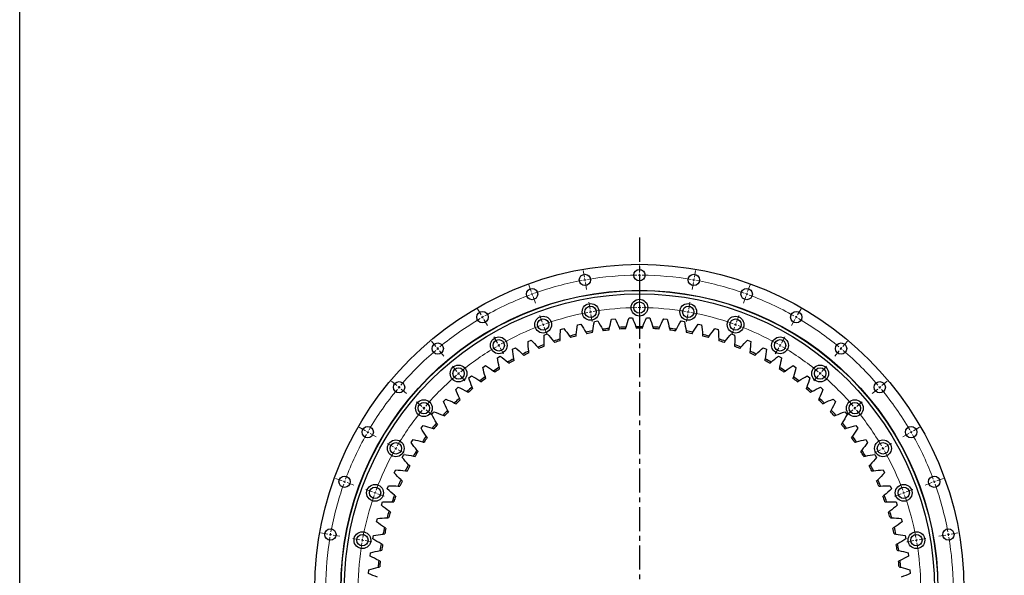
# Model space of a CAD drawing. Header units: millimetres. Extents: x 380 to 5919, y 4799 to 9139.
# Tile 2 of 12: x 380 to 2201, y 5827 to 6854. Entities that reach past the tile are written whole.
import ezdxf

# ---------------------------------------------------------------- set-up
doc = ezdxf.new("R2010")
doc.units = ezdxf.units.MM
doc.header["$LTSCALE"] = 20
doc.linetypes.add('CENTER', pattern=[10.16, 6.35, -1.27, 1.27, -1.27])

msp = doc.modelspace()

# ---------------------------------------------------------------- linework, layer by layer
at = {"linetype": 'CENTER', "ltscale": 0.35}
msp.add_line((1526.1, 6450.9), (1526.1, 5152.2), dxfattribs=at)
at = {"color": 0, "linetype": 'Continuous', "lineweight": 18}
for p, q in [((1424.5, 6377.7), (1422.2, 6390.5)), ((1526.1, 6386.6), (1526.1, 6399.6)), ((1627.7, 6377.7), (1629.9, 6390.5)), ((1425.4, 6372.7), (1424.9, 6375.2)), ((1425.4, 6372.7), (1425.8, 6370.3)), ((1526.1, 6381.6), (1526.1, 6384.1)), ((1526.1, 6381.6), (1526.1, 6379.1)), ((1526.1, 6376.6), (1526.1, 6363.6)), ((1626.8, 6372.7), (1626.4, 6370.3)), ((1626.8, 6372.7), (1627.2, 6375.2)), ((1326, 6351.3), (1321.6, 6363.5)), ((1426.2, 6367.8), (1428.5, 6355)), ((1625.9, 6367.8), (1623.7, 6355)), ((1726.2, 6351.3), (1730.6, 6363.5)), ((1327.7, 6346.6), (1326.9, 6348.9)), ((1327.7, 6346.6), (1328.6, 6344.2)), ((1329.4, 6341.9), (1333.9, 6329.7)), ((1526.1, 6326.6), (1526.1, 6339.6)), ((1722.7, 6341.9), (1718.3, 6329.7)), ((1724.4, 6346.6), (1723.6, 6344.2)), ((1724.4, 6346.6), (1725.3, 6348.9)), ((1233.6, 6308.2), (1227.1, 6319.4)), ((1434.9, 6318.6), (1432.7, 6331.4)), ((1526.1, 6321.6), (1526.1, 6324.1)), ((1526.1, 6321.6), (1526.1, 6319.1)), ((1526.1, 6316.6), (1526.1, 6303.6)), ((1617.2, 6318.6), (1619.5, 6331.4)), ((1818.6, 6308.2), (1825.1, 6319.4)), ((1236.1, 6303.9), (1234.8, 6306)), ((1236.1, 6303.9), (1237.3, 6301.7)), ((1238.6, 6299.5), (1245.1, 6288.3)), ((1346.5, 6294.9), (1342.1, 6307.1)), ((1435.8, 6313.7), (1435.3, 6316.1)), ((1435.8, 6313.7), (1436.2, 6311.2)), ((1436.6, 6308.7), (1438.9, 6295.9)), ((1615.5, 6308.7), (1613.2, 6295.9)), ((1616.4, 6313.7), (1615.9, 6311.2)), ((1616.4, 6313.7), (1616.8, 6316.1)), ((1705.6, 6294.9), (1710.1, 6307.1)), ((1813.6, 6299.5), (1807.1, 6288.3)), ((1816.1, 6303.9), (1814.8, 6301.7)), ((1816.1, 6303.9), (1817.3, 6306)), ((1348.2, 6290.2), (1347.4, 6292.5)), ((1348.2, 6290.2), (1349.1, 6287.9)), ((1349.9, 6285.5), (1354.4, 6273.3)), ((1702.2, 6285.5), (1697.8, 6273.3)), ((1703.9, 6290.2), (1703.1, 6287.9)), ((1703.9, 6290.2), (1704.8, 6292.5)), ((1263.6, 6256.2), (1257.1, 6267.5)), ((1788.6, 6256.2), (1795.1, 6267.5)), ((1150, 6249.7), (1141.7, 6259.7)), ((1153.3, 6245.9), (1151.7, 6247.8)), ((1153.3, 6245.9), (1154.9, 6244)), ((1266.1, 6251.9), (1264.8, 6254.1)), ((1266.1, 6251.9), (1267.3, 6249.7)), ((1268.6, 6247.6), (1275.1, 6236.3)), ((1783.6, 6247.6), (1777.1, 6236.3)), ((1786.1, 6251.9), (1784.8, 6249.7)), ((1786.1, 6251.9), (1787.3, 6254.1)), ((1898.9, 6245.9), (1897.3, 6244)), ((1898.9, 6245.9), (1900.5, 6247.8)), ((1902.1, 6249.7), (1910.5, 6259.7)), ((1156.5, 6242), (1164.8, 6232.1)), ((1895.7, 6242), (1887.3, 6232.1)), ((1188.6, 6203.7), (1180.3, 6213.7)), ((1863.5, 6203.7), (1871.9, 6213.7)), ((1191.8, 6199.9), (1190.2, 6201.8)), ((1191.8, 6199.9), (1193.4, 6198)), ((1195, 6196.1), (1203.4, 6186.1)), ((1857.1, 6196.1), (1848.8, 6186.1)), ((1860.3, 6199.9), (1858.7, 6198)), ((1860.3, 6199.9), (1861.9, 6201.8)), ((1077.9, 6177.6), (1068, 6185.9)), ((1081.8, 6174.4), (1079.9, 6176)), ((1081.8, 6174.4), (1083.7, 6172.8)), ((1085.6, 6171.2), (1095.6, 6162.8)), ((1966.6, 6171.2), (1956.6, 6162.8)), ((1970.4, 6174.4), (1968.5, 6172.8)), ((1970.4, 6174.4), (1972.3, 6176)), ((1974.2, 6177.6), (1984.2, 6185.9)), ((1123.9, 6139), (1113.9, 6147.4)), ((1127.7, 6135.8), (1125.8, 6137.4)), ((1127.7, 6135.8), (1129.7, 6134.2)), ((1924.4, 6135.8), (1922.5, 6134.2)), ((1924.4, 6135.8), (1926.3, 6137.4)), ((1928.3, 6139), (1938.2, 6147.4)), ((1131.6, 6132.6), (1141.5, 6124.2)), ((1920.6, 6132.6), (1910.6, 6124.2)), ((1019.5, 6094.1), (1008.2, 6100.6)), ((2032.7, 6094.1), (2044, 6100.6)), ((1023.8, 6091.6), (1021.6, 6092.8)), ((1023.8, 6091.6), (1025.9, 6090.3)), ((1028.1, 6089.1), (1039.4, 6082.6)), ((2024, 6089.1), (2012.8, 6082.6)), ((2028.4, 6091.6), (2026.2, 6090.3)), ((2028.4, 6091.6), (2030.5, 6092.8)), ((1071.4, 6064.1), (1060.2, 6070.6)), ((1075.7, 6061.6), (1073.6, 6062.8)), ((1075.7, 6061.6), (1077.9, 6060.3)), ((1976.4, 6061.6), (1974.2, 6060.3)), ((1976.4, 6061.6), (1978.6, 6062.8)), ((1980.7, 6064.1), (1992, 6070.6)), ((1080.1, 6059.1), (1091.3, 6052.6)), ((1972.1, 6059.1), (1960.8, 6052.6)), ((976.4, 6001.6), (964.1, 6006.1)), ((981.1, 5999.9), (978.7, 6000.8)), ((981.1, 5999.9), (983.4, 5999.1)), ((985.8, 5998.2), (998, 5993.8)), ((2066.4, 5998.2), (2054.2, 5993.8)), ((2071.1, 5999.9), (2068.8, 5999.1)), ((2071.1, 5999.9), (2073.4, 6000.8)), ((2075.8, 6001.6), (2088, 6006.1)), ((1032.7, 5981.1), (1020.5, 5985.6)), ((1037.4, 5979.4), (1035.1, 5980.3)), ((1037.4, 5979.4), (1039.8, 5978.6)), ((1042.1, 5977.7), (1054.4, 5973.3)), ((2010, 5977.7), (1997.8, 5973.3)), ((2014.7, 5979.4), (2012.4, 5978.6)), ((2014.7, 5979.4), (2017.1, 5980.3)), ((2019.4, 5981.1), (2031.6, 5985.6)), ((950, 5903.1), (937.2, 5905.4)), ((954.9, 5902.3), (952.4, 5902.7)), ((954.9, 5902.3), (957.4, 5901.8)), ((959.8, 5901.4), (972.6, 5899.2)), ((2092.3, 5901.4), (2079.5, 5899.2)), ((2097.3, 5902.3), (2094.8, 5901.8)), ((2097.3, 5902.3), (2099.7, 5902.7)), ((2102.2, 5903.1), (2115, 5905.4)), ((1009.1, 5892.7), (996.3, 5895)), ((1014, 5891.9), (1011.5, 5892.3)), ((1014, 5891.9), (1016.4, 5891.4)), ((1018.9, 5891), (1031.7, 5888.7)), ((2033.3, 5891), (2020.5, 5888.7)), ((2038.2, 5891.9), (2035.7, 5891.4)), ((2038.2, 5891.9), (2040.6, 5892.3)), ((2043.1, 5892.7), (2055.9, 5895))]:
    msp.add_line(p, q, dxfattribs=at)
at = {"color": 7, "linetype": 'Continuous', "lineweight": 25}
for p, q in [((1469.3, 6398.9), (1469.3, 6398.9)), ((1474.8, 6300.4), (1481.1, 6301)), ((1506.9, 6302.6), (1513.1, 6302.8)), ((1539, 6302.8), (1545.3, 6302.6)), ((1571.1, 6301), (1577.3, 6300.4)), ((1380.4, 6281.4), (1386.4, 6283.1)), ((1411.4, 6289.7), (1417.6, 6291.1)), ((1443, 6296.1), (1449.1, 6297.1)), ((1603, 6297.1), (1609.2, 6296.1)), ((1634.6, 6291.1), (1640.7, 6289.7)), ((1665.7, 6283.1), (1671.8, 6281.4)), ((1350, 6271), (1355.8, 6273.2)), ((1696.3, 6273.2), (1702.2, 6271)), ((1291.4, 6244.7), (1296.9, 6247.6)), ((1320.2, 6258.8), (1326, 6261.3)), ((1726.2, 6261.3), (1731.9, 6258.8)), ((1755.2, 6247.6), (1760.8, 6244.7)), ((1263.5, 6228.7), (1268.8, 6232)), ((1783.3, 6232), (1788.7, 6228.7)), ((1236.6, 6211), (1241.8, 6214.6)), ((1810.4, 6214.6), (1815.5, 6211)), ((1211, 6191.6), (1215.9, 6195.5)), ((1836.3, 6195.5), (1841.2, 6191.6)), ((1186.7, 6170.6), (1191.3, 6174.9)), ((1860.9, 6174.9), (1865.5, 6170.6)), ((1163.7, 6148.1), (1168.1, 6152.6)), ((1884.1, 6152.6), (1888.5, 6148.1)), ((1142.2, 6124.2), (1146.3, 6129)), ((1905.8, 6129), (1909.9, 6124.2)), ((1122.4, 6098.9), (1126.1, 6104)), ((1926, 6104), (1929.8, 6098.9)), ((1104.1, 6072.5), (1107.6, 6077.7)), ((1944.6, 6077.7), (1948, 6072.5)), ((1087.6, 6044.9), (1090.7, 6050.3)), ((1961.4, 6050.3), (1964.5, 6044.9)), ((1073, 6016.3), (1075.7, 6021.9)), ((1976.5, 6021.9), (1979.2, 6016.3)), ((1060.1, 5986.8), (1062.5, 5992.6)), ((1989.7, 5992.6), (1992, 5986.8)), ((1049.2, 5956.6), (1051.2, 5962.5)), ((2001, 5962.5), (2002.9, 5956.6)), ((1040.3, 5925.7), (1041.9, 5931.8)), ((2010.3, 5931.8), (2011.9, 5925.7)), ((1033.3, 5894.3), (1034.5, 5900.5)), ((2017.7, 5900.5), (2018.8, 5894.3)), ((1028.4, 5862.6), (1029.2, 5868.8)), ((2023, 5868.8), (2023.8, 5862.6)), ((1025.5, 5830.6), (1025.9, 5836.8)), ((2026.3, 5836.8), (2026.7, 5830.6))]:
    msp.add_line(p, q, dxfattribs=at)
msp.add_lwpolyline([(380.5, 9139.5), (5918.7, 9139.5), (5918.7, 4798.8), (380.5, 4798.8)], close=True)
for centre, radius in [((1526.1, 5801.6), 600), ((1526.1, 6381.6), 10.5), ((1425.4, 6372.7), 10.5), ((1626.8, 6372.7), 10.5), ((1526.1, 5801.6), 552), ((1526.1, 5801.6), 551.5), ((1327.7, 6346.6), 10.5), ((1724.4, 6346.6), 10.5), ((1526.1, 5801.6), 545.5), ((1526.1, 6321.6), 15.5), ((1435.8, 6313.7), 15.5), ((1435.8, 6313.7), 10.5), ((1526.1, 6321.6), 10.5), ((1616.4, 6313.7), 15.5), ((1616.4, 6313.7), 10.5), ((1236.1, 6303.9), 10.5), ((1348.2, 6290.2), 15.5), ((1348.2, 6290.2), 10.5), ((1703.9, 6290.2), 15.5), ((1703.9, 6290.2), 10.5), ((1816.1, 6303.9), 10.5), ((1266.1, 6251.9), 15.5), ((1266.1, 6251.9), 10.5), ((1786.1, 6251.9), 15.5), ((1786.1, 6251.9), 10.5), ((1153.3, 6245.9), 10.5), ((1898.9, 6245.9), 10.5), ((1191.8, 6199.9), 15.5), ((1191.8, 6199.9), 10.5), ((1860.3, 6199.9), 15.5), ((1860.3, 6199.9), 10.5), ((1081.8, 6174.4), 10.5), ((1970.4, 6174.4), 10.5), ((1127.7, 6135.8), 15.5), ((1127.7, 6135.8), 10.5), ((1924.4, 6135.8), 15.5), ((1924.4, 6135.8), 10.5), ((1023.8, 6091.6), 10.5), ((2028.4, 6091.6), 10.5), ((1075.7, 6061.6), 15.5), ((1075.7, 6061.6), 10.5), ((1976.4, 6061.6), 15.5), ((1976.4, 6061.6), 10.5), ((981.1, 5999.9), 10.5), ((2071.1, 5999.9), 10.5), ((1037.4, 5979.4), 15.5), ((1037.4, 5979.4), 10.5), ((2014.7, 5979.4), 15.5), ((2014.7, 5979.4), 10.5), ((954.9, 5902.3), 10.5), ((1014, 5891.9), 15.5), ((1014, 5891.9), 10.5), ((2038.2, 5891.9), 15.5), ((2038.2, 5891.9), 10.5), ((2097.3, 5902.3), 10.5)]:
    msp.add_circle(centre, radius, dxfattribs=at)
at = {"color": 0, "linetype": 'Continuous', "lineweight": 18}
for radius, start, end in [(580, 100.4939, 109.5061), (580, 100, 100.247), (580, 99.753, 100), (580, 90.4939, 99.5061), (580, 90, 90.247), (580, 89.753, 90), (580, 80.4939, 89.5061), (580, 80, 80.247), (580, 79.753, 80), (580, 70.4939, 79.5061), (580, 110.4939, 119.5061), (580, 110, 110.247), (580, 109.753, 110), (580, 70, 70.247), (580, 69.753, 70), (580, 60.4939, 69.5061), (520, 90.5509, 99.4491), (520, 90, 90.2755), (520, 89.7245, 90), (520, 80.5509, 89.4491), (580, 120.4939, 129.5061), (580, 120, 120.247), (580, 119.753, 120), (520, 100.5509, 109.4491), (520, 100, 100.2755), (520, 99.7245, 100), (520, 80, 80.2755), (520, 79.7245, 80), (520, 70.5509, 79.4491), (580, 60, 60.247), (580, 59.753, 60), (580, 50.4939, 59.5061), (520, 110.5509, 119.4491), (520, 110, 110.2755), (520, 109.7245, 110), (520, 70, 70.2755), (520, 69.7245, 70), (520, 60.5509, 69.4491), (580, 130, 130.247), (580, 129.753, 130), (520, 120.5509, 129.4491), (520, 120, 120.2755), (520, 119.7245, 120), (520, 60, 60.2755), (520, 59.7245, 60), (520, 50.5509, 59.4491), (580, 50, 50.247), (580, 49.753, 50), (580, 130.4939, 139.5061), (580, 40.4939, 49.5061), (520, 130.5509, 139.4491), (520, 130, 130.2755), (520, 129.7245, 130), (520, 50, 50.2755), (520, 49.7245, 50), (520, 40.5509, 49.4491), (580, 140.4939, 149.5061), (580, 140, 140.247), (580, 139.753, 140), (580, 40, 40.247), (580, 39.753, 40), (580, 30.4939, 39.5061), (520, 140, 140.2755), (520, 139.7245, 140), (520, 40, 40.2755), (520, 39.7245, 40), (520, 140.5509, 149.4491), (520, 30.5509, 39.4491), (580, 150.4939, 159.5061), (580, 150, 150.247), (580, 149.753, 150), (580, 30, 30.247), (580, 29.753, 30), (580, 20.4939, 29.5061), (520, 150, 150.2755), (520, 149.7245, 150), (520, 30, 30.2755), (520, 29.7245, 30), (520, 150.5509, 159.4491), (520, 20.5509, 29.4491), (580, 160.4939, 169.5061), (580, 160, 160.247), (580, 159.753, 160), (580, 20, 20.247), (580, 19.753, 20), (580, 10.4939, 19.5061), (520, 160.5509, 169.4491), (520, 160, 160.2755), (520, 159.7245, 160), (520, 20, 20.2755), (520, 19.7245, 20), (520, 10.5509, 19.4491), (580, 170, 170.247), (580, 169.753, 170), (580, 10, 10.247), (580, 9.753, 10), (580, 170.4939, 179.5061), (520, 170.5509, 179.4491), (520, 170, 170.2755), (520, 169.7245, 170), (520, 10, 10.2755), (520, 9.7245, 10), (520, 0.5509, 9.4491), (580, 0.4939, 9.5061)]:
    msp.add_arc((1526.1, 5801.6), radius, start, end, dxfattribs=at)
at = {"color": 7, "linetype": 'Continuous', "lineweight": 25}
for radius, start, end in [(484.8, 96.5954, 98.0984), (481.8, 96.716, 97.9779), (484.8, 92.922, 94.425), (481.7, 93.0425, 94.3044), (484.7, 89.2485, 90.7515), (481.8, 89.369, 90.631), (484.8, 85.575, 87.078), (481.8, 85.6956, 86.9575), (484.8, 81.9016, 83.4046), (481.7, 82.0221, 83.284), (484.8, 107.6158, 109.1188), (484.8, 103.9424, 105.4454), (481.8, 104.0629, 105.3248), (484.8, 100.2689, 101.7719), (481.7, 100.3895, 101.6514), (484.8, 78.2281, 79.7311), (481.8, 78.3486, 79.6105), (484.7, 74.5546, 76.0576), (481.8, 74.6752, 75.9371), (484.8, 70.8812, 72.3842), (484.8, 111.2893, 112.7923), (481.8, 111.4099, 112.6718), (481.8, 107.7364, 108.9983), (481.8, 71.0017, 72.2636), (481.8, 67.3282, 68.5901), (484.8, 67.2077, 68.7107), (484.8, 118.6363, 120.1393), (484.8, 114.9628, 116.4658), (481.8, 115.0833, 116.3452), (481.8, 63.6548, 64.9167), (484.8, 63.5342, 65.0372), (484.8, 59.8607, 61.3637), (484.8, 122.3097, 123.8127), (481.8, 122.4303, 123.6922), (481.8, 118.7568, 120.0187), (481.7, 59.9813, 61.2432), (481.8, 56.3078, 57.5697), (484.7, 56.1873, 57.6903), (484.8, 125.9832, 127.4862), (481.8, 126.1037, 127.3656), (481.8, 52.6344, 53.8963), (484.8, 52.5138, 54.0168), (484.8, 129.6567, 131.1597), (481.8, 129.7772, 131.0391), (481.8, 48.9609, 50.2228), (484.8, 48.8403, 50.3433), (484.8, 133.3301, 134.8331), (484.8, 45.1669, 46.6699), (481.7, 133.4507, 134.7126), (481.8, 45.2874, 46.5493), (484.7, 137.0036, 138.5066), (481.8, 137.1241, 138.3861), (481.8, 41.6139, 42.8759), (484.8, 41.4934, 42.9964), (484.8, 140.6771, 142.1801), (481.7, 140.7976, 142.0595), (481.8, 37.9405, 39.2024), (484.8, 37.8199, 39.3229), (484.8, 144.3505, 145.8535), (481.8, 144.4711, 145.733), (481.8, 34.267, 35.5289), (484.8, 34.1465, 35.6495), (484.8, 148.024, 149.527), (481.8, 148.1446, 149.4065), (481.8, 30.5935, 31.8554), (484.8, 30.473, 31.976), (484.8, 151.6975, 153.2005), (481.7, 151.818, 153.0799), (481.8, 26.9201, 28.182), (484.8, 26.7995, 28.3025), (484.8, 155.3709, 156.8739), (481.7, 155.4915, 156.7534), (481.8, 23.2466, 24.5085), (484.8, 23.1261, 24.6291), (484.8, 159.0444, 160.5474), (481.8, 159.165, 160.4269), (481.8, 19.5731, 20.835), (484.7, 19.4526, 20.9556), (484.8, 162.7179, 164.2209), (481.8, 162.8384, 164.1003), (481.8, 15.8997, 17.1616), (484.8, 15.7791, 17.2821), (484.8, 166.3914, 167.8944), (481.8, 166.5119, 167.7738), (481.8, 12.2262, 13.4881), (484.8, 12.1056, 13.6086), (484.8, 170.0648, 171.5678), (481.8, 170.1854, 171.4473), (481.8, 8.5527, 9.8146), (484.7, 8.4322, 9.9352), (484.8, 173.7383, 175.2413), (481.8, 173.8588, 175.1208), (481.8, 4.8792, 6.1412), (484.8, 4.7587, 6.2617)]:
    msp.add_arc((1526.1, 5801.6), radius, start, end, dxfattribs=at)
for points in [[(1470.4, 6283.1), (1471.7, 6288.9), (1473.1, 6294.7), (1474.8, 6300.4)], [(1481.1, 6301), (1483.8, 6295.7), (1486.3, 6290.3), (1488.7, 6284.9)], [(1501.4, 6285.7), (1503, 6291.4), (1504.8, 6297), (1506.9, 6302.6)], [(1513.1, 6302.8), (1515.5, 6297.4), (1517.7, 6291.9), (1519.7, 6286.3)], [(1532.4, 6286.3), (1534.4, 6291.9), (1536.6, 6297.4), (1539, 6302.8)], [(1545.3, 6302.6), (1547.3, 6297), (1549.1, 6291.4), (1550.8, 6285.7)], [(1563.5, 6284.9), (1565.8, 6290.3), (1568.4, 6295.7), (1571.1, 6301)], [(1577.3, 6300.4), (1579, 6294.7), (1580.5, 6288.9), (1581.8, 6283.1)], [(1379.4, 6263.6), (1379.5, 6269.5), (1379.9, 6275.5), (1380.4, 6281.4)], [(1386.4, 6283.1), (1390.1, 6278.5), (1393.6, 6273.7), (1397, 6268.8)], [(1409.3, 6272), (1409.8, 6278), (1410.5, 6283.8), (1411.4, 6289.7)], [(1417.6, 6291.1), (1420.9, 6286.2), (1424.1, 6281.2), (1427.2, 6276.1)], [(1439.7, 6278.5), (1440.6, 6284.4), (1441.7, 6290.3), (1443, 6296.1)], [(1449.1, 6297.1), (1452.2, 6292), (1455.1, 6286.8), (1457.8, 6281.5)], [(1457.8, 6281.5), (1458.3, 6280.5), (1458.7, 6279.6), (1459.2, 6278.6)], [(1469.7, 6280), (1470, 6281), (1470.2, 6282.1), (1470.4, 6283.1)], [(1488.7, 6284.9), (1489.1, 6283.9), (1489.5, 6282.9), (1489.9, 6282)], [(1500.5, 6282.6), (1500.8, 6283.6), (1501.1, 6284.7), (1501.4, 6285.7)], [(1519.7, 6286.3), (1520.1, 6285.3), (1520.4, 6284.3), (1520.8, 6283.3)], [(1531.4, 6283.3), (1531.7, 6284.3), (1532.1, 6285.3), (1532.4, 6286.3)], [(1550.8, 6285.7), (1551.1, 6284.7), (1551.4, 6283.6), (1551.6, 6282.6)], [(1562.2, 6282), (1562.6, 6282.9), (1563.1, 6283.9), (1563.5, 6284.9)], [(1581.8, 6283.1), (1582, 6282.1), (1582.2, 6281), (1582.4, 6280)], [(1592.9, 6278.6), (1593.4, 6279.6), (1593.9, 6280.5), (1594.4, 6281.5)], [(1594.4, 6281.5), (1597.1, 6286.8), (1600, 6292), (1603, 6297.1)], [(1609.2, 6296.1), (1610.5, 6290.3), (1611.6, 6284.4), (1612.5, 6278.5)], [(1625, 6276.1), (1628, 6281.2), (1631.2, 6286.2), (1634.6, 6291.1)], [(1640.7, 6289.7), (1641.6, 6283.8), (1642.4, 6278), (1642.9, 6272)], [(1655.2, 6268.8), (1658.5, 6273.7), (1662.1, 6278.5), (1665.7, 6283.1)], [(1671.8, 6281.4), (1672.3, 6275.5), (1672.6, 6269.5), (1672.8, 6263.6)], [(1350.1, 6253.2), (1349.8, 6259.2), (1349.8, 6265.1), (1350, 6271)], [(1355.8, 6273.2), (1359.8, 6268.8), (1363.6, 6264.3), (1367.3, 6259.6)], [(1379.3, 6260.4), (1379.3, 6261.5), (1379.4, 6262.5), (1379.4, 6263.6)], [(1397, 6268.8), (1397.6, 6267.9), (1398.2, 6267.1), (1398.8, 6266.2)], [(1409, 6268.9), (1409.1, 6269.9), (1409.2, 6271), (1409.3, 6272)], [(1427.2, 6276.1), (1427.7, 6275.2), (1428.3, 6274.3), (1428.8, 6273.4)], [(1439.2, 6275.4), (1439.3, 6276.5), (1439.5, 6277.5), (1439.7, 6278.5)], [(1612.5, 6278.5), (1612.7, 6277.5), (1612.8, 6276.5), (1613, 6275.4)], [(1623.4, 6273.4), (1623.9, 6274.3), (1624.4, 6275.2), (1625, 6276.1)], [(1642.9, 6272), (1643, 6271), (1643.1, 6269.9), (1643.1, 6268.9)], [(1653.4, 6266.2), (1654, 6267.1), (1654.6, 6267.9), (1655.2, 6268.8)], [(1672.8, 6263.6), (1672.8, 6262.5), (1672.8, 6261.5), (1672.8, 6260.4)], [(1684.8, 6259.6), (1688.5, 6264.3), (1692.3, 6268.8), (1696.3, 6273.2)], [(1702.2, 6271), (1702.4, 6265.1), (1702.3, 6259.2), (1702.1, 6253.2)], [(1293.8, 6227), (1292.8, 6232.9), (1292, 6238.8), (1291.4, 6244.7)], [(1296.9, 6247.6), (1301.4, 6243.7), (1305.8, 6239.7), (1310, 6235.5)], [(1321.5, 6241), (1320.9, 6246.9), (1320.5, 6252.9), (1320.2, 6258.8)], [(1326, 6261.3), (1330.2, 6257.2), (1334.3, 6252.9), (1338.3, 6248.5)], [(1338.3, 6248.5), (1339, 6247.7), (1339.7, 6246.9), (1340.4, 6246.1)], [(1350.2, 6250.1), (1350.2, 6251.1), (1350.1, 6252.2), (1350.1, 6253.2)], [(1367.3, 6259.6), (1368, 6258.7), (1368.6, 6257.9), (1369.2, 6257.1)], [(1682.9, 6257.1), (1683.5, 6257.9), (1684.2, 6258.7), (1684.8, 6259.6)], [(1702.1, 6253.2), (1702, 6252.2), (1702, 6251.1), (1701.9, 6250.1)], [(1711.8, 6246.1), (1712.5, 6246.9), (1713.2, 6247.7), (1713.9, 6248.5)], [(1713.9, 6248.5), (1717.8, 6252.9), (1721.9, 6257.2), (1726.2, 6261.3)], [(1731.9, 6258.8), (1731.7, 6252.9), (1731.3, 6246.9), (1730.7, 6241)], [(1742.1, 6235.5), (1746.4, 6239.7), (1750.7, 6243.7), (1755.2, 6247.6)], [(1760.8, 6244.7), (1760.2, 6238.8), (1759.4, 6232.9), (1758.4, 6227)], [(1267, 6211.3), (1265.6, 6217), (1264.4, 6222.9), (1263.5, 6228.7)], [(1268.8, 6232), (1273.6, 6228.4), (1278.2, 6224.7), (1282.7, 6220.8)], [(1294.3, 6223.9), (1294.1, 6224.9), (1293.9, 6226), (1293.8, 6227)], [(1310, 6235.5), (1310.8, 6234.8), (1311.5, 6234), (1312.3, 6233.3)], [(1321.8, 6237.9), (1321.7, 6238.9), (1321.6, 6240), (1321.5, 6241)], [(1730.7, 6241), (1730.5, 6240), (1730.4, 6238.9), (1730.3, 6237.9)], [(1739.9, 6233.3), (1740.6, 6234), (1741.4, 6234.8), (1742.1, 6235.5)], [(1758.4, 6227), (1758.2, 6226), (1758, 6224.9), (1757.8, 6223.9)], [(1769.5, 6220.8), (1774, 6224.7), (1778.6, 6228.4), (1783.3, 6232)], [(1788.7, 6228.7), (1787.7, 6222.9), (1786.5, 6217), (1785.2, 6211.3)], [(1241.3, 6193.8), (1239.5, 6199.5), (1238, 6205.2), (1236.6, 6211)], [(1241.8, 6214.6), (1246.7, 6211.3), (1251.6, 6207.9), (1256.3, 6204.3)], [(1267.7, 6208.2), (1267.5, 6209.2), (1267.2, 6210.2), (1267, 6211.3)], [(1282.7, 6220.8), (1283.5, 6220.1), (1284.3, 6219.4), (1285.1, 6218.7)], [(1767.1, 6218.7), (1767.9, 6219.4), (1768.7, 6220.1), (1769.5, 6220.8)], [(1785.2, 6211.3), (1784.9, 6210.2), (1784.7, 6209.2), (1784.4, 6208.2)], [(1795.8, 6204.3), (1800.6, 6207.9), (1805.4, 6211.3), (1810.4, 6214.6)], [(1815.5, 6211), (1814.2, 6205.2), (1812.6, 6199.5), (1810.9, 6193.8)], [(1216.7, 6174.8), (1214.6, 6180.3), (1212.7, 6185.9), (1211, 6191.6)], [(1215.9, 6195.5), (1221.1, 6192.6), (1226.1, 6189.5), (1231.1, 6186.2)], [(1242.2, 6190.8), (1241.9, 6191.8), (1241.6, 6192.8), (1241.3, 6193.8)], [(1256.3, 6204.3), (1257.2, 6203.7), (1258, 6203), (1258.8, 6202.4)], [(1793.3, 6202.4), (1794.2, 6203), (1795, 6203.7), (1795.8, 6204.3)], [(1810.9, 6193.8), (1810.6, 6192.8), (1810.3, 6191.8), (1809.9, 6190.8)], [(1821.1, 6186.2), (1826, 6189.5), (1831.1, 6192.6), (1836.3, 6195.5)], [(1841.2, 6191.6), (1839.4, 6185.9), (1837.5, 6180.3), (1835.4, 6174.8)], [(1193.4, 6154.2), (1191, 6159.6), (1188.7, 6165.1), (1186.7, 6170.6)], [(1191.3, 6174.9), (1196.6, 6172.3), (1201.9, 6169.5), (1207, 6166.5)], [(1217.9, 6171.8), (1217.5, 6172.8), (1217.1, 6173.8), (1216.7, 6174.8)], [(1231.1, 6186.2), (1232, 6185.6), (1232.8, 6185), (1233.7, 6184.4)], [(1818.5, 6184.4), (1819.3, 6185), (1820.2, 6185.6), (1821.1, 6186.2)], [(1835.4, 6174.8), (1835.1, 6173.8), (1834.7, 6172.8), (1834.3, 6171.8)], [(1845.1, 6166.5), (1850.3, 6169.5), (1855.5, 6172.3), (1860.9, 6174.9)], [(1865.5, 6170.6), (1863.4, 6165.1), (1861.2, 6159.6), (1858.7, 6154.2)], [(1168.1, 6152.6), (1173.6, 6150.4), (1179, 6147.9), (1184.3, 6145.3)], [(1194.8, 6151.3), (1194.3, 6152.3), (1193.9, 6153.2), (1193.4, 6154.2)], [(1207, 6166.5), (1208, 6166), (1208.9, 6165.5), (1209.8, 6164.9)], [(1842.4, 6164.9), (1843.3, 6165.5), (1844.2, 6166), (1845.1, 6166.5)], [(1858.7, 6154.2), (1858.3, 6153.2), (1857.8, 6152.3), (1857.4, 6151.3)], [(1867.8, 6145.3), (1873.2, 6147.9), (1878.6, 6150.4), (1884.1, 6152.6)], [(1171.5, 6132.1), (1168.7, 6137.4), (1166.1, 6142.7), (1163.7, 6148.1)], [(1184.3, 6145.3), (1185.3, 6144.9), (1186.2, 6144.4), (1187.1, 6143.9)], [(1865, 6143.9), (1866, 6144.4), (1866.9, 6144.9), (1867.8, 6145.3)], [(1888.5, 6148.1), (1886, 6142.7), (1883.4, 6137.4), (1880.6, 6132.1)], [(1151.1, 6108.7), (1148, 6113.8), (1145, 6119), (1142.2, 6124.2)], [(1146.3, 6129), (1151.9, 6127.1), (1157.5, 6125), (1163, 6122.7)], [(1163, 6122.7), (1164, 6122.3), (1164.9, 6121.9), (1165.9, 6121.5)], [(1173, 6129.3), (1172.5, 6130.3), (1172, 6131.2), (1171.5, 6132.1)], [(1880.6, 6132.1), (1880.1, 6131.2), (1879.6, 6130.3), (1879.1, 6129.3)], [(1886.3, 6121.5), (1887.2, 6121.9), (1888.2, 6122.3), (1889.2, 6122.7)], [(1889.2, 6122.7), (1894.7, 6125), (1900.2, 6127.1), (1905.8, 6129)], [(1909.9, 6124.2), (1907.1, 6119), (1904.2, 6113.8), (1901.1, 6108.7)], [(1132.2, 6084.1), (1128.7, 6088.9), (1125.5, 6093.9), (1122.4, 6098.9)], [(1126.1, 6104), (1131.8, 6102.4), (1137.5, 6100.7), (1143.2, 6098.8)], [(1143.2, 6098.8), (1144.2, 6098.5), (1145.2, 6098.1), (1146.1, 6097.8)], [(1152.8, 6106.1), (1152.2, 6106.9), (1151.6, 6107.8), (1151.1, 6108.7)], [(1901.1, 6108.7), (1900.5, 6107.8), (1900, 6106.9), (1899.4, 6106.1)], [(1906, 6097.8), (1907, 6098.1), (1908, 6098.5), (1909, 6098.8)], [(1909, 6098.8), (1914.6, 6100.7), (1920.3, 6102.4), (1926, 6104)], [(1929.8, 6098.9), (1926.7, 6093.9), (1923.4, 6088.9), (1920, 6084.1)], [(1134, 6081.5), (1133.4, 6082.4), (1132.8, 6083.2), (1132.2, 6084.1)], [(1920, 6084.1), (1919.4, 6083.2), (1918.8, 6082.4), (1918.1, 6081.5)], [(1114.9, 6058.3), (1111.1, 6062.9), (1107.6, 6067.6), (1104.1, 6072.5)], [(1107.6, 6077.7), (1113.4, 6076.6), (1119.2, 6075.2), (1124.9, 6073.7)], [(1124.9, 6073.7), (1125.9, 6073.4), (1126.9, 6073.1), (1127.9, 6072.8)], [(1924.2, 6072.8), (1925.2, 6073.1), (1926.2, 6073.4), (1927.3, 6073.7)], [(1927.3, 6073.7), (1933, 6075.2), (1938.8, 6076.6), (1944.6, 6077.7)], [(1948, 6072.5), (1944.6, 6067.6), (1941, 6062.9), (1937.3, 6058.3)], [(1099.3, 6031.4), (1095.2, 6035.8), (1091.4, 6040.3), (1087.6, 6044.9)], [(1090.7, 6050.3), (1096.6, 6049.6), (1102.5, 6048.6), (1108.3, 6047.4)], [(1108.3, 6047.4), (1109.3, 6047.2), (1110.4, 6047), (1111.4, 6046.7)], [(1116.9, 6055.8), (1116.2, 6056.6), (1115.5, 6057.4), (1114.9, 6058.3)], [(1937.3, 6058.3), (1936.6, 6057.4), (1935.9, 6056.6), (1935.3, 6055.8)], [(1940.8, 6046.7), (1941.8, 6047), (1942.8, 6047.2), (1943.9, 6047.4)], [(1943.9, 6047.4), (1949.7, 6048.6), (1955.6, 6049.6), (1961.4, 6050.3)], [(1964.5, 6044.9), (1960.8, 6040.3), (1956.9, 6035.8), (1952.9, 6031.4)], [(1101.4, 6029.1), (1100.7, 6029.8), (1100, 6030.6), (1099.3, 6031.4)], [(1952.9, 6031.4), (1952.2, 6030.6), (1951.4, 6029.8), (1950.7, 6029.1)], [(1085.4, 6003.6), (1081.1, 6007.7), (1077, 6011.9), (1073, 6016.3)], [(1075.7, 6021.9), (1081.6, 6021.5), (1087.5, 6020.9), (1093.4, 6020.1)], [(1093.4, 6020.1), (1094.4, 6020), (1095.5, 6019.8), (1096.5, 6019.7)], [(1955.6, 6019.7), (1956.7, 6019.8), (1957.7, 6020), (1958.8, 6020.1)], [(1958.8, 6020.1), (1964.7, 6020.9), (1970.6, 6021.5), (1976.5, 6021.9)], [(1979.2, 6016.3), (1975.2, 6011.9), (1971, 6007.7), (1966.7, 6003.6)], [(1062.5, 5992.6), (1068.4, 5992.6), (1074.3, 5992.4), (1080.3, 5991.9)], [(1080.3, 5991.9), (1081.3, 5991.9), (1082.4, 5991.8), (1083.4, 5991.7)], [(1087.7, 6001.4), (1087, 6002.1), (1086.2, 6002.8), (1085.4, 6003.6)], [(1966.7, 6003.6), (1966, 6002.8), (1965.2, 6002.1), (1964.4, 6001.4)], [(1968.7, 5991.7), (1969.8, 5991.8), (1970.8, 5991.9), (1971.9, 5991.9)], [(1971.9, 5991.9), (1977.8, 5992.4), (1983.7, 5992.6), (1989.7, 5992.6)], [(1073.4, 5974.9), (1068.8, 5978.7), (1064.4, 5982.7), (1060.1, 5986.8)], [(1075.8, 5972.9), (1075, 5973.6), (1074.2, 5974.2), (1073.4, 5974.9)], [(1978.8, 5974.9), (1978, 5974.2), (1977.1, 5973.6), (1976.3, 5972.9)], [(1992, 5986.8), (1987.7, 5982.7), (1983.3, 5978.7), (1978.8, 5974.9)], [(1063.2, 5945.6), (1058.4, 5949.1), (1053.8, 5952.8), (1049.2, 5956.6)], [(1051.2, 5962.5), (1057.1, 5962.9), (1063.1, 5963), (1069, 5963)], [(1069, 5963), (1070.1, 5963), (1071.1, 5963), (1072.2, 5963)], [(1980, 5963), (1981, 5963), (1982.1, 5963), (1983.2, 5963)], [(1983.2, 5963), (1989.1, 5963), (1995, 5962.9), (2001, 5962.5)], [(2002.9, 5956.6), (1998.4, 5952.8), (1993.7, 5949.1), (1988.9, 5945.6)], [(1065.8, 5943.7), (1064.9, 5944.3), (1064.1, 5944.9), (1063.2, 5945.6)], [(1988.9, 5945.6), (1988.1, 5944.9), (1987.2, 5944.3), (1986.4, 5943.7)], [(1054.9, 5915.6), (1049.9, 5918.8), (1045, 5922.2), (1040.3, 5925.7)], [(1041.9, 5931.8), (1047.7, 5932.5), (1053.7, 5933), (1059.6, 5933.4)], [(1059.6, 5933.4), (1060.6, 5933.4), (1061.7, 5933.5), (1062.8, 5933.5)], [(1989.4, 5933.5), (1990.5, 5933.5), (1991.5, 5933.4), (1992.6, 5933.4)], [(1992.6, 5933.4), (1998.5, 5933), (2004.4, 5932.5), (2010.3, 5931.8)], [(2011.9, 5925.7), (2007.1, 5922.2), (2002.2, 5918.8), (1997.2, 5915.6)], [(1034.5, 5900.5), (1040.3, 5901.6), (1046.2, 5902.5), (1052.1, 5903.2)], [(1052.1, 5903.2), (1053.2, 5903.3), (1054.2, 5903.5), (1055.3, 5903.6)], [(1057.6, 5913.9), (1056.7, 5914.5), (1055.8, 5915), (1054.9, 5915.6)], [(1997.2, 5915.6), (1996.3, 5915), (1995.4, 5914.5), (1994.5, 5913.9)], [(1996.9, 5903.6), (1998, 5903.5), (1999, 5903.3), (2000, 5903.2)], [(2000, 5903.2), (2006, 5902.5), (2011.8, 5901.6), (2017.7, 5900.5)], [(1048.6, 5885.2), (1043.4, 5888.1), (1038.3, 5891.1), (1033.3, 5894.3)], [(1051.4, 5883.7), (1050.4, 5884.2), (1049.5, 5884.7), (1048.6, 5885.2)], [(2003.6, 5885.2), (2002.6, 5884.7), (2001.7, 5884.2), (2000.8, 5883.7)], [(2018.8, 5894.3), (2013.9, 5891.1), (2008.8, 5888.1), (2003.6, 5885.2)], [(1044.2, 5854.4), (1038.8, 5857), (1033.6, 5859.7), (1028.4, 5862.6)], [(1029.2, 5868.8), (1034.9, 5870.3), (1040.7, 5871.6), (1046.6, 5872.6)], [(1046.6, 5872.6), (1047.6, 5872.8), (1048.6, 5873), (1049.7, 5873.2)], [(2002.5, 5873.2), (2003.5, 5873), (2004.5, 5872.8), (2005.6, 5872.6)], [(2005.6, 5872.6), (2011.4, 5871.6), (2017.2, 5870.3), (2023, 5868.8)], [(2023.8, 5862.6), (2018.6, 5859.7), (2013.3, 5857), (2007.9, 5854.4)], [(1047.1, 5853.1), (1046.1, 5853.5), (1045.2, 5854), (1044.2, 5854.4)], [(2007.9, 5854.4), (2007, 5854), (2006, 5853.5), (2005.1, 5853.1)], [(1041.8, 5823.5), (1036.3, 5825.6), (1030.8, 5828), (1025.5, 5830.6)], [(1025.9, 5836.8), (1031.5, 5838.7), (1037.2, 5840.3), (1043, 5841.8)], [(1043, 5841.8), (1044, 5842), (1045, 5842.3), (1046.1, 5842.5)], [(2006.1, 5842.5), (2007.1, 5842.3), (2008.1, 5842), (2009.2, 5841.8)], [(2009.2, 5841.8), (2014.9, 5840.3), (2020.6, 5838.7), (2026.3, 5836.8)], [(2026.7, 5830.6), (2021.3, 5828), (2015.9, 5825.6), (2010.3, 5823.5)]]:
    msp.add_open_spline(points, degree=3, dxfattribs=at)

doc.saveas('drawing.dxf')
